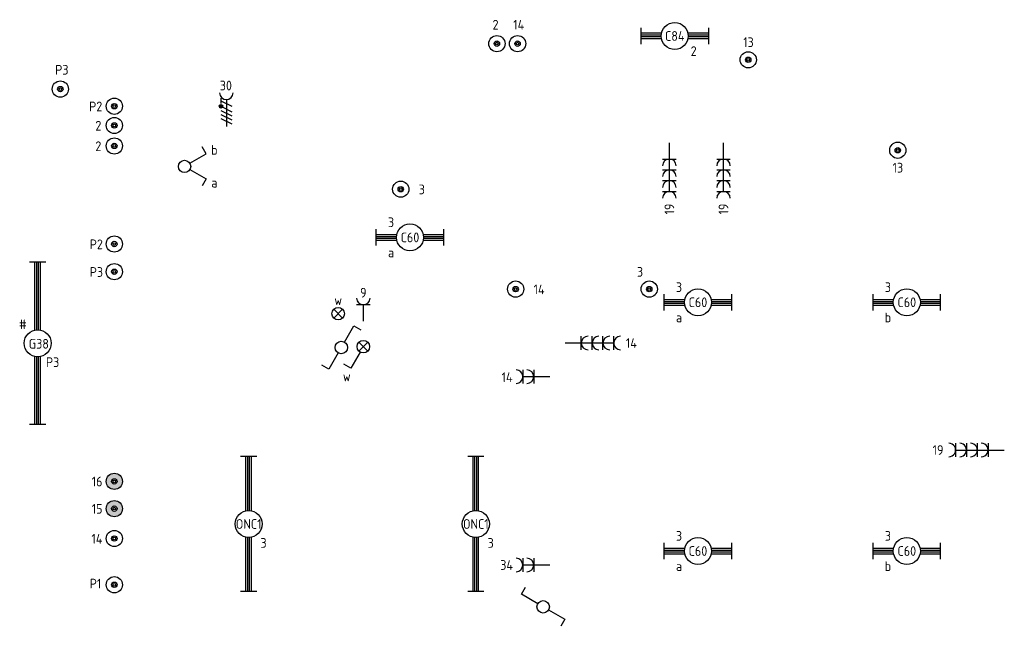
# Model space of a CAD drawing. Header units: millimetres. Extents: x 84152 to 132970, y 139979 to 175450.
# Tile 16 of 16: x 123133 to 132235, y 169454 to 175063. Entities that reach past the tile are written whole.
import ezdxf
from ezdxf.enums import TextEntityAlignment as Align

# ---------------------------------------------------------------- set-up
doc = ezdxf.new("R2010")
doc.units = ezdxf.units.MM
doc.layers.get('0').update_dxf_attribs({"linetype": 'CONTINUOUS'})
for name, color, linetype in [('EB62203-_ATTRIB', 2, 'CONTINUOUS'), ('EB62208-_ATTRIB', 2, 'CONTINUOUS'), ('EB63101-_ATTRIB', 2, 'CONTINUOUS'), ('EB63102-_ATTRIB', 2, 'CONTINUOUS'), ('EB63103-_ATTRIB', 2, 'CONTINUOUS'), ('EL62203-_KRACHT-WCD230', 3, 'CONTINUOUS'), ('EL62208-_KRACHT-WCD400', 3, 'CONTINUOUS'), ('EL63101-_LICHT-ARM', 3, 'CONTINUOUS'), ('EL63102-_LICHT-SCH', 3, 'CONTINUOUS'), ('EL63103-_LICHT-WCD230V', 3, 'CONTINUOUS'), ('LASDOZEN', 3, 'CONTINUOUS'), ('LBSDOZEN_ATTRIB', 2, 'CONTINUOUS')]:
    doc.layers.add(name, color=color, linetype=linetype)
doc.styles.add('1_8', font='iso', dxfattribs={"width": 0.7, "height": 1.8})
doc.styles.add('NORATT', font='isocp.shx')

# ---------------------------------------------------------------- blocks, each defined once
blk = doc.blocks.new('ES3W2A')
at = {"color": 0}
for p, q in [((1.25, 2), (-1.25, 2)), ((0, 2), (0, -3)), ((1.25, 0), (-1.25, 0))]:
    blk.add_line(p, q, dxfattribs=at)
for centre in [(0, 3.25), (0, 1.25)]:
    blk.add_arc(centre, 1.25, 180, 0, dxfattribs=at)
at = {"color": 0, "style": 'NORATT', "flags": 8}
blk.add_attdef('GROEP', text='', height=1.8, rotation=90, dxfattribs=at).set_placement((0, 5), align=Align.MIDDLE_CENTER)
at = {"color": 0, "style": 'NORATT'}
for tag, flags, p in [('KAST', 9, (-2.5, 5)), ('VERMOGEN', 9, (-2.5, 2.5)), ('GELIJK', 9, (-2.5, 0)), ('SCHAK', 8, (-1, -1.5))]:
    blk.add_attdef(tag, text='', height=1.8, dxfattribs=dict(at, flags=flags)).set_placement(p, align=Align.MIDDLE_RIGHT)
for tag, flags, p in [('DOEL', 8, (2.5, 2.5)), ('M_CODE', 9, (2.5, 0)), ('TAL', 8, (1, -1.5))]:
    blk.add_attdef(tag, text='', height=1.8, dxfattribs=dict(at, flags=flags)).set_placement(p, align=Align.MIDDLE_LEFT)
blk = doc.blocks.new('ES3W1A')
at = {"color": 0}
for p, q in [((1.25, 0), (-1.25, 0)), ((0, 0), (0, -3))]:
    blk.add_line(p, q, dxfattribs=at)
blk.add_arc((0, 1.25), 1.25, 180, 0, dxfattribs=at)
at = {"color": 0, "style": 'NORATT'}
for tag, flags, p in [('KAST', 9, (-2.5, 5)), ('VERMOGEN', 9, (-2.5, 2.5)), ('GELIJK', 9, (-2.5, 0)), ('SCHAK', 8, (-1, -1.5))]:
    blk.add_attdef(tag, text='', height=1.8, dxfattribs=dict(at, flags=flags)).set_placement(p, align=Align.MIDDLE_RIGHT)
at = {"color": 0, "style": 'NORATT', "flags": 8}
blk.add_attdef('GROEP', text='', height=1.8, rotation=90, dxfattribs=at).set_placement((0, 3), align=Align.MIDDLE_CENTER)
at = {"color": 0, "style": 'NORATT'}
for tag, flags, p in [('DOEL', 8, (2.5, 2.5)), ('M_CODE', 9, (2.5, 0)), ('TAL', 8, (1, -1.5))]:
    blk.add_attdef(tag, text='', height=1.8, dxfattribs=dict(at, flags=flags)).set_placement(p, align=Align.MIDDLE_LEFT)
blk = doc.blocks.new('ES111205E')
at = {"layer": 'LASDOZEN'}
h = blk.add_hatch(color=256, dxfattribs=at)
h.paths.add_polyline_path([(22.8, -0.9, -1), (-27.2, -0.9, -1)], flags=16)
h.paths.add_polyline_path([(10.3, -0.9, -1), (-14.7, -0.9, -1)], flags=0)
h.paths.add_polyline_path([(-77.2, -0.9, 1), (72.8, -0.9, 1)])
h.paths.add_polyline_path([(-99.1, 100.9), (100.1, 100.9), (100.1, 235.9), (-99.1, 235.9)], flags=9)
h.paths.add_polyline_path([(-18.7, -183.7), (116.3, -183.7), (116.3, -48.7), (-18.7, -48.7)], flags=9)
at = {"color": 0}
for radius in [75, 25, 12.5]:
    blk.add_circle((-2.2, -0.9, 2600), radius, dxfattribs=at)
at = {"style": '1_8'}
for tag, flags, p in [('VERMOGEN', 9, (-127.2, 161.6, 2600)), ('GROEP', 8, (-2.2, 161.6, 2600)), ('SCHAK', 8, (122.8, 161.6, 2600)), ('KAST', 9, (347.8, 161.6, 2600)), ('DOEL', 8, (-127.2, -13.4, 2600))]:
    blk.add_attdef(tag, text='', height=90, rotation=90, dxfattribs=dict(at, flags=flags)).set_placement(p, align=Align.MIDDLE_LEFT)
at = {"color": 0, "style": '1_8', "flags": 8}
for tag, p in [('NUMMER', (-2.2, 149.1, 2600)), ('CODE', (-2.2, -0.9, 2600))]:
    blk.add_attdef(tag, text='', height=90, dxfattribs=at).set_placement(p, align=Align.MIDDLE)
at = {"style": '1_8', "flags": 8}
blk.add_attdef('TAL', text='', height=90, rotation=90, dxfattribs=at).set_placement((122.8, 161.6, 2600), align=Align.MIDDLE_CENTER)
at = {"style": '1_8', "flags": 9}
blk.add_attdef('M_CODE', text='', height=90, dxfattribs=at).set_placement((-2.2, -0.9, 2600), align=Align.MIDDLE_CENTER)
blk = doc.blocks.new('ES111205')
at = {"color": 0}
for radius in [1.5, 0.5, 0.25]:
    blk.add_circle((0, 0), radius, dxfattribs=at)
at = {"style": '1_8'}
for tag, flags, p in [('VERMOGEN', 9, (-2.5, 3.25)), ('GROEP', 8, (0, 3.25)), ('SCHAK', 8, (2.5, 3.25)), ('KAST', 9, (7, 3.25)), ('DOEL', 8, (-2.5, -0.25))]:
    blk.add_attdef(tag, text='', height=1.8, rotation=90, dxfattribs=dict(at, flags=flags)).set_placement(p, align=Align.MIDDLE_LEFT)
at = {"color": 0, "style": '1_8', "flags": 8}
for tag, p in [('NUMMER', (0, 3)), ('CODE', (0, 0))]:
    blk.add_attdef(tag, text='', height=1.8, dxfattribs=at).set_placement(p, align=Align.MIDDLE)
at = {"style": '1_8', "flags": 8}
blk.add_attdef('TAL', text='', height=1.8, rotation=90, dxfattribs=at).set_placement((2.5, 3.25), align=Align.MIDDLE_CENTER)
at = {"style": '1_8', "flags": 9}
blk.add_attdef('M_CODE', text='', height=1.8, dxfattribs=at).set_placement((0, 0), align=Align.MIDDLE_CENTER)
blk = doc.blocks.new('ES3SW')
at = {"color": 0}
for points in [[(0.58, 1), (2.31, 4), (3.61, 3.25)], [(-0.58, -1), (-2.31, -4), (-3.61, -3.25)]]:
    blk.add_lwpolyline(points, dxfattribs=at)
blk.add_circle((0, 0), 1.15, dxfattribs=at)
at = {"style": '1_8'}
for tag, flags, p in [('SCHAK', 8, (3, 5.5)), ('KAST', 9, (-3, 0.5)), ('M_CODE', 9, (0, 0)), ('DOEL', 9, (-3, -2)), ('GROEP', 9, (-3, -4.5))]:
    blk.add_attdef(tag, text='', height=1.8, dxfattribs=dict(at, flags=flags)).set_placement(p, align=Align.MIDDLE_CENTER)
blk = doc.blocks.new('ES3S1--L')
at = {"color": 2}
for p, q in [((-0.81, -0.81), (0.81, 0.81)), ((0.81, -0.81), (-0.81, 0.81))]:
    blk.add_line(p, q, dxfattribs=at)
at = {"color": 0}
blk.add_lwpolyline([(0.58, 1), (2.31, 4), (3.61, 3.25)], dxfattribs=at)
blk.add_circle((0, 0), 1.15, dxfattribs=at)
at = {"color": 0, "style": '1_8', "flags": 8}
blk.add_attdef('SCHAK', text='', height=1.8, dxfattribs=at).set_placement((3.06, 5.5), align=Align.MIDDLE)
blk = doc.blocks.new('ES3S0--L')
at = {"color": 0}
for p, q in [((-0.81, -0.81), (0.81, 0.81)), ((0.81, -0.81), (-0.81, 0.81))]:
    blk.add_line(p, q, dxfattribs=at)
blk.add_circle((0, 0), 1.15, dxfattribs=at)
at = {"color": 0, "style": '1_8', "flags": 8}
blk.add_attdef('SCHAK', text='', height=1.8, dxfattribs=at).set_placement((0, 2.5), align=Align.MIDDLE)
blk = doc.blocks.new('EK3T20')
at = {"color": 0}
for p, q in [((-12.5, -1.5), (-12.5, 1.5)), ((-12.5, 0.52), (-2.44, 0.52)), ((-12.5, 0.17), (-2.49, 0.17)), ((2.44, 0.52), (12.5, 0.52)), ((2.49, 0.17), (12.5, 0.17)), ((12.5, -1.5), (12.5, 1.5)), ((-12.5, -0.17), (-2.49, -0.17)), ((-12.5, -0.52), (-2.44, -0.52)), ((2.44, -0.52), (12.5, -0.52)), ((2.49, -0.17), (12.5, -0.17))]:
    blk.add_line(p, q, dxfattribs=at)
blk.add_circle((0, 0), 2.5, dxfattribs=at)
at = {"color": 0, "style": '1_8'}
for tag, flags, p in [('SCHAK', 8, (3.5, 2.75)), ('A_CODE', 8, (0, 0)), ('GROEP', 8, (-3.5, -2.75)), ('KAST', 9, (3.5, -2.75))]:
    blk.add_attdef(tag, text='', height=1.8, dxfattribs=dict(at, flags=flags)).set_placement(p, align=Align.MIDDLE)
blk = doc.blocks.new('EK3T30')
at = {"color": 0}
for p, q in [((-15, -1.5), (-15, 1.5)), ((-15, 0.52), (-2.44, 0.52)), ((-15, 0.17), (-2.49, 0.17)), ((2.44, 0.52), (15, 0.52)), ((2.49, 0.17), (15, 0.17)), ((15, -1.5), (15, 1.5)), ((-15, -0.17), (-2.49, -0.17)), ((-15, -0.52), (-2.44, -0.52)), ((2.44, -0.52), (15, -0.52)), ((2.49, -0.17), (15, -0.17))]:
    blk.add_line(p, q, dxfattribs=at)
blk.add_circle((0, 0), 2.5, dxfattribs=at)
at = {"color": 0, "style": 'NORATT', "flags": 9}
blk.add_attdef('GELIJK', text='', height=1.8, dxfattribs=at).set_placement((3.5, 5), align=Align.MIDDLE_CENTER)
at = {"color": 0, "style": 'NORATT'}
for tag, flags, p in [('SCHAK', 8, (3.5, 2.8)), ('A_CODE', 8, (0, 0)), ('GROEP', 8, (-3.5, -2.8)), ('KAST', 9, (3.5, -2.8))]:
    blk.add_attdef(tag, text='', height=1.8, dxfattribs=dict(at, flags=flags)).set_placement(p, align=Align.MIDDLE)
blk = doc.blocks.new('EK3T10')
at = {"color": 0}
for p, q in [((-6.25, -1.5), (-6.25, 1.5)), ((-6.25, 0.52), (-2.44, 0.52)), ((-6.25, 0.17), (-2.49, 0.17)), ((2.44, 0.52), (6.25, 0.52)), ((2.49, 0.17), (6.25, 0.17)), ((6.25, -1.5), (6.25, 1.5)), ((-6.25, -0.17), (-2.49, -0.17)), ((-6.25, -0.52), (-2.44, -0.52)), ((2.44, -0.52), (6.25, -0.52)), ((2.49, -0.17), (6.25, -0.17))]:
    blk.add_line(p, q, dxfattribs=at)
blk.add_circle((0, 0), 2.5, dxfattribs=at)
at = {"style": 'NORATT'}
for tag, flags, p in [('GELIJK', 9, (3.5, 5)), ('SCHAK', 8, (3.5, 2.75)), ('A_CODE', 8, (0, 0)), ('GROEP', 8, (-3.5, -2.75)), ('KAST', 9, (3.5, -2.75))]:
    blk.add_attdef(tag, text='', height=1.8, dxfattribs=dict(at, flags=flags)).set_placement(p, align=Align.MIDDLE_CENTER)
blk = doc.blocks.new('ES3W4A')
at = {"color": 0}
for p, q in [((1.25, 6), (-1.25, 6)), ((0, 6), (0, -3)), ((1.25, 4), (-1.25, 4)), ((1.25, 2), (-1.25, 2)), ((1.25, 0), (-1.25, 0))]:
    blk.add_line(p, q, dxfattribs=at)
for centre in [(0, 7.25), (0, 5.25), (0, 3.25), (0, 1.25)]:
    blk.add_arc(centre, 1.25, 180, 0, dxfattribs=at)
at = {"color": 0, "style": 'NORATT', "flags": 8}
blk.add_attdef('GROEP', text='', height=1.8, rotation=90, dxfattribs=at).set_placement((0, 9), align=Align.MIDDLE_CENTER)
at = {"color": 0, "style": 'NORATT'}
for tag, flags, p in [('KAST', 9, (-2.5, 5)), ('VERMOGEN', 9, (-2.5, 2.5)), ('GELIJK', 9, (-2.5, 0)), ('SCHAK', 8, (-1, -1.5))]:
    blk.add_attdef(tag, text='', height=1.8, dxfattribs=dict(at, flags=flags)).set_placement(p, align=Align.MIDDLE_RIGHT)
for tag, flags, p in [('DOEL', 8, (2.5, 2.5)), ('M_CODE', 9, (2.5, 0)), ('TAL', 8, (1, -1.5))]:
    blk.add_attdef(tag, text='', height=1.8, dxfattribs=dict(at, flags=flags)).set_placement(p, align=Align.MIDDLE_LEFT)
blk = doc.blocks.new('ES2W4A')
at = {"color": 1}
for p, q in [((-1, 2.25), (-1, 1.25)), ((-1.2, 0.48), (-1.2, 1.02)), ((-1.07, 0.42), (-1.07, 1.08)), ((-1, 1.75), (1, 0.75)), ((-1, 0.75), (1, -0.25)), ((-1, 0), (1, -1)), ((-0.93, 0.42), (-0.93, 1.08)), ((-0.8, 0.48), (-0.8, 1.02)), ((-1, -0.75), (1, -1.75)), ((-1, -1.5), (1, -2.5))]:
    blk.add_line(p, q, dxfattribs=at)
at = {"color": 0}
blk.add_line((0, 2), (0, -3), dxfattribs=at)
at = {"color": 1}
blk.add_circle((-1, 0.75), 0.333, dxfattribs=at)
at = {"color": 0}
blk.add_arc((0, 3.25), 1.25, 180, 0, dxfattribs=at)
at = {"style": '1_8'}
for tag, flags, p in [('VERMOGEN', 9, (-3.75, 5.5)), ('GROEP', 8, (1.25, 5.5)), ('DOEL', 8, (-1.25, 5.5)), ('KAST', 9, (3.75, 5.5)), ('TAL', 8, (-3.75, 5.5))]:
    blk.add_attdef(tag, text='', height=1.8, rotation=90, dxfattribs=dict(at, flags=flags)).set_placement(p, align=Align.MIDDLE_LEFT)
at = {"color": 0, "style": '1_8', "width": 0.7, "flags": 8}
blk.add_attdef('SCHAK', text='', height=1.8, rotation=90, dxfattribs=at).set_placement((3.75, 4.25), align=Align.MIDDLE_LEFT)
at = {"style": '1_8', "flags": 9}
blk.add_attdef('M_CODE', text='', height=1.8, dxfattribs=at).set_placement((0, 0), align=Align.MIDDLE_CENTER)
blk = doc.blocks.new('ES3SS')
at = {"color": 0}
for points in [[(-0.58, 1), (-2.31, 4), (-3.61, 3.25)], [(0.58, 1), (2.31, 4), (3.61, 3.25)]]:
    blk.add_lwpolyline(points, dxfattribs=at)
blk.add_circle((0, 0), 1.15, dxfattribs=at)
at = {"color": 0, "style": 'NORATT', "flags": 8}
blk.add_attdef('SCHAK1', text='', height=1.8, dxfattribs=at).set_placement((-3.06, 5.5), align=Align.MIDDLE)
blk.add_attdef('SCHAK', text='', height=1.8, dxfattribs=at).set_placement((3, 5.5), align=Align.MIDDLE_CENTER)
at = {"color": 0, "style": 'NORATT'}
for tag, flags, p in [('KAST', 9, (3.7, 2.5)), ('GROEP', 9, (3.7, 0)), ('DOEL', 8, (3.7, -2.5)), ('M_CODE', 9, (3.7, -5))]:
    blk.add_attdef(tag, text='', height=1.8, dxfattribs=dict(at, flags=flags)).set_placement(p, align=Align.MIDDLE_LEFT)

msp = doc.modelspace()

# ---------------------------------------------------------------- block references
at = {"layer": 'EL62203-_KRACHT-WCD230'}
ref = msp.add_blockref('ES3W4A', (129139.1, 173775), dxfattribs=dict(at, xscale=50, yscale=50, zscale=50, rotation=180))
ref.add_attrib('GROEP', '19', dxfattribs={"layer": 'EB62203-_ATTRIB', "color": 1, "height": 90, "rotation": 90, "style": 'NORATT', "flags": 8}).set_placement((129139.1, 173362.5), align=Align.MIDDLE_RIGHT)
ref = msp.add_blockref('ES3W4A', (129639.1, 173775), dxfattribs=dict(at, xscale=50, yscale=50, zscale=50, rotation=180))
ref.add_attrib('GROEP', '19', dxfattribs={"layer": 'EB62203-_ATTRIB', "color": 1, "height": 90, "rotation": 90, "style": 'NORATT', "flags": 8}).set_placement((129639.1, 173362.5), align=Align.MIDDLE_RIGHT)
ref = msp.add_blockref('ES3W1A', (126309.7, 172426.4), dxfattribs=dict(at, xscale=50, yscale=50, zscale=50))
ref.add_attrib('GROEP', '9', dxfattribs={"layer": 'EB62203-_ATTRIB', "color": 1, "height": 90, "style": '1_8', "flags": 8}).set_placement((126309.7, 172538.9), align=Align.MIDDLE_CENTER)
ref = msp.add_blockref('ES3W4A', (128325, 172073.1), dxfattribs=dict(at, xscale=50, yscale=50, zscale=50, rotation=270))
ref.add_attrib('GROEP', '14', dxfattribs={"layer": 'EB62203-_ATTRIB', "color": 1, "height": 90, "style": 'NORATT', "flags": 8}).set_placement((128737.5, 172073.1), align=Align.MIDDLE_LEFT)
ref = msp.add_blockref('ES3W2A', (127885, 171762.3), dxfattribs=dict(at, xscale=50, yscale=50, zscale=50, rotation=90))
ref.add_attrib('GROEP', '14', dxfattribs={"layer": 'EB62203-_ATTRIB', "color": 1, "height": 90, "style": 'NORATT', "flags": 8}).set_placement((127638.7, 171756.8), align=Align.MIDDLE_CENTER)
ref = msp.add_blockref('ES3W4A', (132085, 171083.8), dxfattribs=dict(at, xscale=50, yscale=50, zscale=50, rotation=89.99999999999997))
ref.add_attrib('GROEP', '19', dxfattribs={"layer": 'EB62203-_ATTRIB', "color": 1, "height": 90, "rotation": -360, "style": 'NORATT', "flags": 8}).set_placement((131672.5, 171083.8), align=Align.MIDDLE_RIGHT)
at = {"layer": 'EL62208-_KRACHT-WCD400'}
ref = msp.add_blockref('ES2W4A', (125043.7, 174225), dxfattribs=dict(at, xscale=50, yscale=50, zscale=50))
ref.add_attrib('GROEP', '30', dxfattribs={"layer": 'EB62208-_ATTRIB', "color": 1, "height": 90, "style": 'NORATT', "flags": 8}).set_placement((124983.1, 174454.6), align=Align.MIDDLE_LEFT)
at = {"layer": 'EL63101-_LICHT-ARM'}
ref = msp.add_blockref('EK3T10', (129188.5, 174912.5), dxfattribs=dict(at, xscale=50, yscale=50, zscale=50, rotation=180))
ref.add_attrib('A_CODE', 'C84', dxfattribs={"layer": 'EB63101-_ATTRIB', "color": 1, "height": 90, "style": 'NORATT', "flags": 8}).set_placement((129188.5, 174912.5), align=Align.MIDDLE_CENTER)
ref.add_attrib('GROEP', '2', dxfattribs={"layer": 'EB63101-_ATTRIB', "color": 1, "height": 90, "style": 'NORATT', "flags": 8}).set_placement((129363.5, 174772.5), align=Align.MIDDLE_CENTER)
ref = msp.add_blockref('EK3T10', (126741, 173050), dxfattribs=dict(at, xscale=50, yscale=50, zscale=50))
ref.add_attrib('A_CODE', 'C60', dxfattribs={"layer": 'EB63101-_ATTRIB', "color": 1, "height": 90, "style": 'NORATT', "flags": 8}).set_placement((126741, 173050), align=Align.MIDDLE_CENTER)
ref.add_attrib('GROEP', '3', dxfattribs={"layer": 'EB63101-_ATTRIB', "color": 1, "height": 90, "style": 'NORATT', "flags": 8}).set_placement((126566, 173190), align=Align.MIDDLE_CENTER)
ref.add_attrib('SCHAK', 'a', dxfattribs={"layer": 'EB63101-_ATTRIB', "color": 1, "height": 90, "style": 'NORATT', "flags": 8}).set_placement((126566, 172910), align=Align.MIDDLE_CENTER)
ref = msp.add_blockref('EK3T30', (123299.9, 172071.3, 2200), dxfattribs=dict(at, xscale=50, yscale=50, zscale=50, rotation=90))
ref.add_attrib('A_CODE', 'G38', dxfattribs={"layer": 'EB63101-_ATTRIB', "color": 1, "height": 90, "style": 'NORATT', "flags": 8}).set_placement((123310.2, 172066.5, 2200), align=Align.MIDDLE)
ref.add_attrib('GROEP', 'P3', dxfattribs={"layer": 'EB63101-_ATTRIB', "color": 1, "height": 90, "style": 'NORATT', "flags": 8}).set_placement((123437.4, 171896.3, 2200), align=Align.MIDDLE)
ref.add_attrib('SCHAK', '#', dxfattribs={"layer": 'EB63101-_ATTRIB', "color": 1, "height": 90, "style": 'NORATT', "flags": 8}).set_placement((123162.4, 172246.3, 2200), align=Align.MIDDLE)
ref = msp.add_blockref('EK3T10', (129403, 172450), dxfattribs=dict(at, xscale=50, yscale=50, zscale=50))
ref.add_attrib('A_CODE', 'C60', dxfattribs={"layer": 'EB63101-_ATTRIB', "color": 1, "height": 90, "style": 'NORATT', "flags": 8}).set_placement((129403, 172450), align=Align.MIDDLE_CENTER)
ref.add_attrib('GROEP', '3', dxfattribs={"layer": 'EB63101-_ATTRIB', "color": 1, "height": 90, "style": 'NORATT', "flags": 8}).set_placement((129228, 172590), align=Align.MIDDLE_CENTER)
ref.add_attrib('SCHAK', 'a', dxfattribs={"layer": 'EB63101-_ATTRIB', "color": 1, "height": 90, "style": 'NORATT', "flags": 8}).set_placement((129228, 172310), align=Align.MIDDLE_CENTER)
ref = msp.add_blockref('EK3T10', (131334, 172450), dxfattribs=dict(at, xscale=50, yscale=50, zscale=50))
ref.add_attrib('A_CODE', 'C60', dxfattribs={"layer": 'EB63101-_ATTRIB', "color": 1, "height": 90, "style": 'NORATT', "flags": 8}).set_placement((131334, 172450), align=Align.MIDDLE_CENTER)
ref.add_attrib('GROEP', '3', dxfattribs={"layer": 'EB63101-_ATTRIB', "color": 1, "height": 90, "style": 'NORATT', "flags": 8}).set_placement((131159, 172590), align=Align.MIDDLE_CENTER)
ref.add_attrib('SCHAK', 'b', dxfattribs={"layer": 'EB63101-_ATTRIB', "color": 1, "height": 90, "style": 'NORATT', "flags": 8}).set_placement((131159, 172310), align=Align.MIDDLE_CENTER)
ref = msp.add_blockref('EK3T20', (125250, 170400, 2700), dxfattribs=dict(at, xscale=50, yscale=50, zscale=50, rotation=90))
ref.add_attrib('A_CODE', 'ONC1', dxfattribs={"layer": 'EB63101-_ATTRIB', "color": 1, "height": 90, "style": 'NORATT', "flags": 8}).set_placement((125250, 170400, 2700), align=Align.MIDDLE)
ref.add_attrib('GROEP', '3', dxfattribs={"layer": 'EB63101-_ATTRIB', "color": 1, "height": 90, "style": 'NORATT', "flags": 8}).set_placement((125387.5, 170225, 2700), align=Align.MIDDLE)
ref = msp.add_blockref('EK3T20', (127350, 170400, 2700), dxfattribs=dict(at, xscale=50, yscale=50, zscale=50, rotation=90))
ref.add_attrib('A_CODE', 'ONC1', dxfattribs={"layer": 'EB63101-_ATTRIB', "color": 1, "height": 90, "style": 'NORATT', "flags": 8}).set_placement((127350, 170400, 2700), align=Align.MIDDLE)
ref.add_attrib('GROEP', '3', dxfattribs={"layer": 'EB63101-_ATTRIB', "color": 1, "height": 90, "style": 'NORATT', "flags": 8}).set_placement((127487.5, 170225, 2700), align=Align.MIDDLE)
ref = msp.add_blockref('EK3T10', (129403, 170150), dxfattribs=dict(at, xscale=50, yscale=50, zscale=50))
ref.add_attrib('A_CODE', 'C60', dxfattribs={"layer": 'EB63101-_ATTRIB', "color": 1, "height": 90, "style": 'NORATT', "flags": 8}).set_placement((129403, 170150), align=Align.MIDDLE_CENTER)
ref.add_attrib('GROEP', '3', dxfattribs={"layer": 'EB63101-_ATTRIB', "color": 1, "height": 90, "style": 'NORATT', "flags": 8}).set_placement((129228, 170290), align=Align.MIDDLE_CENTER)
ref.add_attrib('SCHAK', 'a', dxfattribs={"layer": 'EB63101-_ATTRIB', "color": 1, "height": 90, "style": 'NORATT', "flags": 8}).set_placement((129228, 170010), align=Align.MIDDLE_CENTER)
ref = msp.add_blockref('EK3T10', (131334, 170150), dxfattribs=dict(at, xscale=50, yscale=50, zscale=50))
ref.add_attrib('A_CODE', 'C60', dxfattribs={"layer": 'EB63101-_ATTRIB', "color": 1, "height": 90, "style": 'NORATT', "flags": 8}).set_placement((131334, 170150), align=Align.MIDDLE_CENTER)
ref.add_attrib('GROEP', '3', dxfattribs={"layer": 'EB63101-_ATTRIB', "color": 1, "height": 90, "style": 'NORATT', "flags": 8}).set_placement((131159, 170290), align=Align.MIDDLE_CENTER)
ref.add_attrib('SCHAK', 'b', dxfattribs={"layer": 'EB63101-_ATTRIB', "color": 1, "height": 90, "style": 'NORATT', "flags": 8}).set_placement((131159, 170010), align=Align.MIDDLE_CENTER)
at = {"layer": 'EL63102-_LICHT-SCH'}
ref = msp.add_blockref('ES3SS', (124657.4, 173706.4), dxfattribs=dict(at, xscale=50, yscale=50, zscale=50, rotation=270))
ref.add_attrib('SCHAK', 'a', dxfattribs={"layer": 'EB63102-_ATTRIB', "color": 1, "height": 90, "style": 'NORATT', "flags": 8}).set_placement((124932.4, 173556.4), align=Align.MIDDLE_CENTER)
ref.add_attrib('SCHAK1', 'b', dxfattribs={"layer": 'EB63102-_ATTRIB', "color": 1, "height": 90, "style": 'NORATT', "flags": 8}).set_placement((124932.4, 173859.4), align=Align.MIDDLE)
ref = msp.add_blockref('ES3S0--L', (126077.3, 172344.6), dxfattribs=dict(at, xscale=50, yscale=50, zscale=50))
ref.add_attrib('SCHAK', 'w', dxfattribs={"layer": 'EB63102-_ATTRIB', "color": 1, "height": 90, "style": 'NORATT', "flags": 8}).set_placement((126077.3, 172469.6), align=Align.MIDDLE)
at = {"layer": 'EL63102-_LICHT-SCH', "xscale": 50, "yscale": 50, "zscale": 50}
for p, rotation in [((126106.2, 172032, -150), 180), ((127971.9, 169634.1), 90)]:
    msp.add_blockref('ES3SW', p, dxfattribs=dict(at, rotation=rotation))
at = {"layer": 'EL63102-_LICHT-SCH'}
ref = msp.add_blockref('ES3S1--L', (126309.7, 172039.9), dxfattribs=dict(at, xscale=50, yscale=50, zscale=50, rotation=180))
ref.add_attrib('SCHAK', 'w', dxfattribs={"layer": 'EB63102-_ATTRIB', "color": 1, "height": 90, "style": 'NORATT', "flags": 8}).set_placement((126156.8, 171764.9), align=Align.MIDDLE)
at = {"layer": 'EL63103-_LICHT-WCD230V'}
ref = msp.add_blockref('ES3W2A', (127884.5, 170020.7, 1050), dxfattribs=dict(at, xscale=50, yscale=50, zscale=50, rotation=90))
ref.add_attrib('GROEP', '34', dxfattribs={"layer": 'EB63103-_ATTRIB', "color": 1, "height": 90, "style": 'NORATT', "flags": 8}).set_placement((127634.5, 170020.7, 1050), align=Align.MIDDLE_CENTER)
at = {"layer": 'LASDOZEN'}
ref = msp.add_blockref('ES111205', (127544.5, 174841.8, 5000), dxfattribs=dict(at, xscale=50, yscale=50, zscale=50))
ref.add_attrib('GROEP', '2', dxfattribs={"layer": 'LBSDOZEN_ATTRIB', "color": 1, "height": 90, "style": '1_8', "flags": 8}).set_placement((127504.5, 175016.8, 5000), align=Align.MIDDLE_LEFT)
ref = msp.add_blockref('ES111205', (127735.9, 174841.8, 5000), dxfattribs=dict(at, xscale=50, yscale=50, zscale=50))
ref.add_attrib('GROEP', '14', dxfattribs={"layer": 'LBSDOZEN_ATTRIB', "color": 1, "height": 90, "style": '1_8', "flags": 8}).set_placement((127695.9, 175016.8, 5000), align=Align.MIDDLE_LEFT)
ref = msp.add_blockref('ES111205', (129868.1, 174692.3), dxfattribs=dict(at, xscale=50, yscale=50, zscale=50))
ref.add_attrib('GROEP', '13', dxfattribs={"layer": 'LBSDOZEN_ATTRIB', "color": 1, "height": 90, "style": '1_8', "flags": 8}).set_placement((129821.2, 174854.9), align=Align.MIDDLE_LEFT)
ref = msp.add_blockref('ES111205', (123509.2, 174421.8, 5000), dxfattribs=dict(at, xscale=50, yscale=50, zscale=50))
ref.add_attrib('GROEP', 'P3', dxfattribs={"layer": 'LBSDOZEN_ATTRIB', "color": 1, "height": 90, "style": '1_8', "flags": 8}).set_placement((123461, 174600.1, 5000), align=Align.MIDDLE_LEFT)
ref = msp.add_blockref('ES111205', (124008.1, 174263.1, 5000), dxfattribs=dict(at, xscale=50, yscale=50, zscale=50))
ref.add_attrib('GROEP', 'P2', dxfattribs={"layer": 'LBSDOZEN_ATTRIB', "color": 1, "height": 90, "style": '1_8', "flags": 8}).set_placement((123774.5, 174260.6, 5000), align=Align.MIDDLE_LEFT)
ref = msp.add_blockref('ES111205', (124008.1, 174085.1, 5000), dxfattribs=dict(at, xscale=50, yscale=50, zscale=50))
ref.add_attrib('GROEP', '2', dxfattribs={"layer": 'LBSDOZEN_ATTRIB', "color": 1, "height": 90, "style": '1_8', "flags": 8}).set_placement((123832.8, 174082.5, 5000), align=Align.MIDDLE_LEFT)
ref = msp.add_blockref('ES111205', (124008.1, 173895.8, 5000), dxfattribs=dict(at, xscale=50, yscale=50, zscale=50))
ref.add_attrib('GROEP', '2', dxfattribs={"layer": 'LBSDOZEN_ATTRIB', "color": 1, "height": 90, "style": '1_8', "flags": 8}).set_placement((123832.8, 173893.3, 5000), align=Align.MIDDLE_LEFT)
ref = msp.add_blockref('ES111205', (131250.4, 173855.9), dxfattribs=dict(at, xscale=50, yscale=50, zscale=50))
ref.add_attrib('GROEP', '13', dxfattribs={"layer": 'LBSDOZEN_ATTRIB', "color": 1, "height": 90, "style": '1_8', "flags": 8}).set_placement((131202.6, 173694.4), align=Align.MIDDLE_LEFT)
ref = msp.add_blockref('ES111205', (126655.7, 173496), dxfattribs=dict(at, xscale=50, yscale=50, zscale=50))
ref.add_attrib('GROEP', '3', dxfattribs={"layer": 'LBSDOZEN_ATTRIB', "color": 1, "height": 90, "style": '1_8', "flags": 8}).set_placement((126822.1, 173493.5), align=Align.MIDDLE_LEFT)
ref = msp.add_blockref('ES111205', (124008.1, 172988.8, 5000), dxfattribs=dict(at, xscale=50, yscale=50, zscale=50))
ref.add_attrib('GROEP', 'P2', dxfattribs={"layer": 'LBSDOZEN_ATTRIB', "color": 1, "height": 90, "style": '1_8', "flags": 8}).set_placement((123780.2, 172986.2), align=Align.MIDDLE_LEFT)
ref = msp.add_blockref('ES111205', (124008.1, 172732.8, 5000), dxfattribs=dict(at, xscale=50, yscale=50, zscale=50))
ref.add_attrib('GROEP', 'P3', dxfattribs={"layer": 'LBSDOZEN_ATTRIB', "color": 1, "height": 90, "style": '1_8', "flags": 8}).set_placement((123780.2, 172730, 5000), align=Align.MIDDLE_LEFT)
ref = msp.add_blockref('ES111205', (128953, 172572.1), dxfattribs=dict(at, xscale=50, yscale=50, zscale=50))
ref.add_attrib('GROEP', '3', dxfattribs={"layer": 'LBSDOZEN_ATTRIB', "color": 1, "height": 90, "style": '1_8', "flags": 8}).set_placement((128839, 172731.6), align=Align.MIDDLE_LEFT)
ref = msp.add_blockref('ES111205', (127717.7, 172572.1), dxfattribs=dict(at, xscale=50, yscale=50, zscale=50))
ref.add_attrib('GROEP', '14', dxfattribs={"layer": 'LBSDOZEN_ATTRIB', "color": 1, "height": 90, "style": '1_8', "flags": 8}).set_placement((127884, 172569.5), align=Align.MIDDLE_LEFT)
ref = msp.add_blockref('ES111205E', (124010.3, 170794.8, 2400), dxfattribs=at)
ref.add_attrib('GROEP', '16', dxfattribs={"layer": 'LBSDOZEN_ATTRIB', "color": 1, "height": 90, "style": '1_8', "flags": 8}).set_placement((123799.1, 170792.3, 2400), align=Align.MIDDLE_LEFT)
ref = msp.add_blockref('ES111205E', (124010.3, 170542.7, 2400), dxfattribs=at)
ref.add_attrib('GROEP', '15', dxfattribs={"layer": 'LBSDOZEN_ATTRIB', "color": 1, "height": 90, "style": '1_8', "flags": 8}).set_placement((123799.1, 170540.1, 2400), align=Align.MIDDLE_LEFT)
ref = msp.add_blockref('ES111205', (124008.1, 170265.7, 5000), dxfattribs=dict(at, xscale=50, yscale=50, zscale=50))
ref.add_attrib('GROEP', '14', dxfattribs={"layer": 'LBSDOZEN_ATTRIB', "color": 1, "height": 90, "style": '1_8', "flags": 8}).set_placement((123796.9, 170263.2, 5000), align=Align.MIDDLE_LEFT)
ref = msp.add_blockref('ES111205', (124008.1, 169837.9, 5000), dxfattribs=dict(at, xscale=50, yscale=50, zscale=50))
ref.add_attrib('GROEP', 'P1', dxfattribs={"layer": 'LBSDOZEN_ATTRIB', "color": 1, "height": 90, "style": '1_8', "flags": 8}).set_placement((123780.2, 169848.6, 5000), align=Align.MIDDLE_LEFT)

doc.saveas('drawing.dxf')
